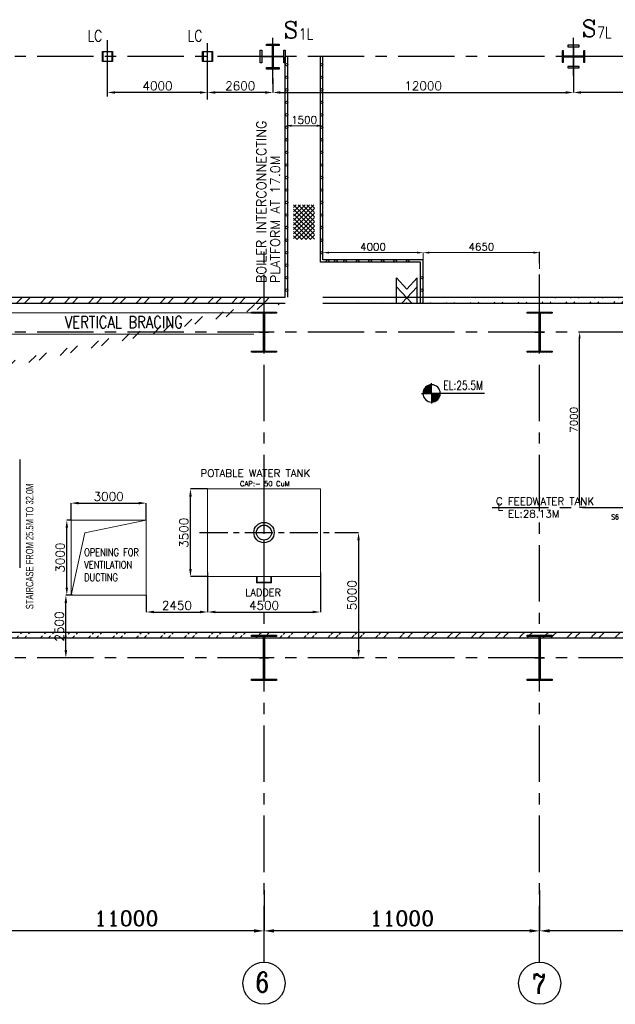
# Model space of a CAD drawing. Header units: inches. Extents: x 0 to 1544102, y -303681 to 23144100.
# Tile 38 of 256: x 73846 to 97615, y -206411 to -167109. Entities that reach past the tile are written whole.
import ezdxf

# ---------------------------------------------------------------- set-up
doc = ezdxf.new("R2010")
doc.units = ezdxf.units.IN
doc.header["$LTSCALE"] = 1800
doc.header["$MEASUREMENT"] = 0
doc.linetypes.add('CENTER', pattern=[2, 1.25, -0.25, 0.25, -0.25])
doc.linetypes.add('HIDDEN', pattern=[0.375, 0.25, -0.125])
doc.layers.get('0').update_dxf_attribs({"color": 253, "lineweight": 9})
for name, color, linetype in [('1', 7, 'Continuous'), ('1_01_STEEL_TIER1', 7, 'Continuous'), ('BRACING', 1, 'HIDDEN'), ('CEN', 2, 'CENTER'), ('COL', 1, 'Continuous'), ('DIM', 4, 'Continuous'), ('GRID', 251, 'CENTER'), ('STEEL', 231, 'Continuous'), ('TEXT', 3, 'Continuous'), ('WALL', 6, 'Continuous')]:
    doc.layers.add(name, color=color, linetype=linetype)
doc.styles.add('C4', font='COMPLEX', dxfattribs={"width": 0.75, "height": 625})
doc.styles.add('COMPLEX', font='complex')
doc.styles.add('HTX11', font='O8111901')
doc.styles.add('ROMANC', font='ROMANC.SHX')
doc.styles.add('ROMANS', font='romans.shx')
doc.styles.add('S3', font='simplex.shx', dxfattribs={"width": 0.75, "height": 320})
doc.styles.add('SIMPLEX', font='SIMPLEX.SHX')
doc.styles.get("Standard").update_dxf_attribs({"font": 'arial.ttf'})
doc.linetypes.add('FENCELINE1', pattern='A,0.25,-0.1,[133,ltypeshp.shx,S=0.1,R=0,X=-0.1,Y=0],-0.1,1', length=1.45)
doc.dimstyles.new('K2', dxfattribs={"dimtxt": 600, "dimasz": 400, "dimexe": 200, "dimexo": 200, "dimgap": 200, "dimtad": 1, "dimdec": 0, "dimzin": 0, "dimdsep": 46, "dimtxsty": 'ROMANC', "dimcen": 0.09, "dimclrd": 256, "dimclrt": 4, "dimadec": 0, "dimazin": 0, "dimtfac": 1, "dimtdec": 0, "dimtofl": 0, "dimtmove": 1, "dimatfit": 3, "dimfxl": 0.18, "dimtolj": 1, "dimtzin": 0, "dimarcsym": 0})
doc.dimstyles.new('STANDARD1', dxfattribs={"dimtxt": 300, "dimasz": 250, "dimexe": 0, "dimexo": 0, "dimgap": 80, "dimtad": 1, "dimdec": 0, "dimzin": 0, "dimdsep": 46, "dimtxsty": 'ROMANS', "dimcen": 0, "dimclrd": 4, "dimclre": 4, "dimclrt": 7, "dimadec": 0, "dimazin": 0, "dimtfac": 0.09, "dimtdec": 0, "dimtix": 1, "dimtofl": 0, "dimtmove": 0, "dimatfit": 3, "dimfxl": 1, "dimtolj": 1, "dimtzin": 0, "dimarcsym": 0})
doc.dimstyles.new('USER175', dxfattribs={"dimscale": 175, "dimtxt": 2, "dimasz": 1.75, "dimexe": 0, "dimexo": 0, "dimgap": 0.5, "dimtad": 1, "dimdec": 0, "dimzin": 0, "dimdsep": 46, "dimtxsty": 'ROMANS', "dimcen": 0, "dimclrd": 4, "dimclre": 4, "dimclrt": 4, "dimadec": 0, "dimazin": 0, "dimtfac": 0.09, "dimtdec": 0, "dimtix": 1, "dimtofl": 0, "dimtmove": 0, "dimatfit": 3, "dimfxl": 1, "dimtolj": 1, "dimtzin": 0, "dimarcsym": 0})
pattern_1 = [(45, (-320647.8, -240592.44), (-477.2971, 477.2971), []), (45, (-320329.6, -240592.44), (-477.2971, 477.2971), [])]

# ---------------------------------------------------------------- blocks, each defined once
blk = doc.blocks.new('*D283')
at = {"layer": 'DIM', "color": 0, "lineweight": -2, "transparency": 16777216}
for p, q in [((94596, -201856), (94596, -203481)), ((105596, -203000), (105596, -203481))]:
    blk.add_line(p, q, dxfattribs=at)
at = {"layer": 'DIM', "lineweight": -2, "transparency": 16777216}
blk.add_line((105196, -203481), (94996, -203481), dxfattribs=at)
at = {"layer": 'DIM', "transparency": 16777216}
for points in [[(94996, -203415), (94996, -203548), (94596, -203481)], [(105196, -203415), (105196, -203548), (105596, -203481)]]:
    blk.add_solid(points, dxfattribs=at)
at = {"layer": 'DIM', "color": 4, "transparency": 16777216, "insert": (100096, -202981), "char_height": 600, "attachment_point": 5, "style": 'ROMANC'}
blk.add_mtext('\\A1;11000', dxfattribs=at)
blk = doc.blocks.new('*D284')
at = {"layer": 'DIM', "color": 0, "lineweight": -2, "transparency": 16777216}
for p, q in [((83596, -201856), (83596, -203481)), ((94596, -203000), (94596, -203481))]:
    blk.add_line(p, q, dxfattribs=at)
at = {"layer": 'DIM', "lineweight": -2, "transparency": 16777216}
blk.add_line((94196, -203481), (83996, -203481), dxfattribs=at)
at = {"layer": 'DIM', "transparency": 16777216}
for points in [[(83996, -203415), (83996, -203548), (83596, -203481)], [(94196, -203415), (94196, -203548), (94596, -203481)]]:
    blk.add_solid(points, dxfattribs=at)
at = {"layer": 'DIM', "color": 4, "transparency": 16777216, "insert": (89096, -202981), "char_height": 600, "attachment_point": 5, "style": 'ROMANC'}
blk.add_mtext('\\A1;11000', dxfattribs=at)
blk = doc.blocks.new('*D288')
at = {"layer": 'DIM', "color": 0, "lineweight": -2, "transparency": 16777216}
for p, q in [((72596, -201856), (72596, -203481)), ((83596, -203000), (83596, -203481))]:
    blk.add_line(p, q, dxfattribs=at)
at = {"layer": 'DIM', "lineweight": -2, "transparency": 16777216}
blk.add_line((83196, -203481), (72996, -203481), dxfattribs=at)
at = {"layer": 'DIM', "transparency": 16777216}
for points in [[(72996, -203415), (72996, -203548), (72596, -203481)], [(83196, -203415), (83196, -203548), (83596, -203481)]]:
    blk.add_solid(points, dxfattribs=at)
at = {"layer": 'DIM', "color": 4, "transparency": 16777216, "insert": (78096, -202981), "char_height": 600, "attachment_point": 5, "style": 'ROMANC'}
blk.add_mtext('\\A1;11000', dxfattribs=at)
blk = doc.blocks.new('C-ROW COLUMN')
at = {"layer": 'COL'}
h = blk.add_hatch(dxfattribs=at)
h.set_pattern_fill('ANSI31', color=256, scale=200, style=0)
h.set_pattern_definition([(45, (-1315.907, -6.545), (-17.6776695, 17.6776695), [])])
h.paths.add_polyline_path([(77950, 120865), (76960, 120865), (76960, 120820), (77950, 120820)])
h.paths.add_polyline_path([(77478, 120820), (77433, 120820), (77433, 119310), (77478, 119310)])
h.paths.add_polyline_path([(77950, 119310), (76960, 119310), (76960, 119265), (77950, 119265)])
at = {"layer": 'CEN'}
for p, q in [((77455, 119265), (77455, 120865)), ((77264, 120065), (77647, 120065))]:
    blk.add_line(p, q, dxfattribs=at)
at = {"layer": 'COL'}
for points in [[(76960, 120865), (77950, 120865), (77950, 120820), (76960, 120820)], [(77433, 120820), (77478, 120820), (77478, 119310), (77433, 119310)], [(76960, 119310), (77950, 119310), (77950, 119265), (76960, 119265)]]:
    blk.add_lwpolyline(points, close=True, dxfattribs=at)
blk = doc.blocks.new('B-ROW COLUMN')
at = {"layer": 'COL'}
h = blk.add_hatch(dxfattribs=at)
h.set_pattern_fill('ANSI31', color=256, scale=200, style=0)
h.set_pattern_definition([(45, (155648.048, 63141.767), (-17.67767, 17.67767), [])])
h.paths.add_polyline_path([(171095, 85178), (172085, 85178), (172085, 85128), (171095, 85128)])
h.paths.add_polyline_path([(171574, 86878), (171606, 86878), (171606, 85178), (171574, 85178)])
h.paths.add_polyline_path([(171095, 86928), (172085, 86928), (172085, 86878), (171095, 86878)])
blk.add_line((171590, 85128), (171590, 86928))
at = {"layer": 'CEN'}
for p, q in [((171590, 85128), (171590, 86928)), ((171399, 86028), (171782, 86028))]:
    blk.add_line(p, q, dxfattribs=at)
at = {"layer": 'COL'}
for points in [[(171095, 86928), (172085, 86928), (172085, 86878), (171095, 86878)], [(171574, 86878), (171606, 86878), (171606, 85178), (171574, 85178)], [(171095, 85178), (172085, 85178), (172085, 85128), (171095, 85128)]]:
    blk.add_lwpolyline(points, close=True, dxfattribs=at)
blk = doc.blocks.new('DEAERATOR')
at = {"layer": 'CEN'}
blk.add_line((-23396, 0), (18548, 0), dxfattribs=at)
at = {"layer": 'TEXT'}
for s, style, p in [('C FEEDWATER TANK ', 'COMPLEX', (-23244, 100)), ('L', 'COMPLEX', (-23181, -125)), ('EL:28.13M', 'SIMPLEX', (-22762, -400))]:
    blk.add_text(s, height=300, dxfattribs=dict(at, style=style)).set_placement(p)
at = {"layer": 'TEXT', "style": 'ROMANS', "width": 0.75}
blk.add_text('S6', height=200, dxfattribs=at).set_placement((-18642, -479))
blk = doc.blocks.new('*D522')
at = {"layer": 'DIM', "color": 4, "lineweight": -2, "transparency": 16777216}
for p, q in [((96706, -179581), (96191, -179581)), ((96191, -186331), (96191, -179831)), ((96447, -186581), (96191, -186581))]:
    blk.add_line(p, q, dxfattribs=at)
at = {"layer": 'DIM', "color": 4, "transparency": 16777216}
for points in [[(96149, -179831), (96232, -179831), (96191, -179581)], [(96149, -186331), (96232, -186331), (96191, -186581)]]:
    blk.add_solid(points, dxfattribs=at)
at = {"layer": 'DIM', "color": 7, "transparency": 16777216, "insert": (95961, -183081), "char_height": 300, "attachment_point": 5, "rotation": 90, "style": 'ROMANS'}
blk.add_mtext('\\A1;7000', dxfattribs=at)
blk = doc.blocks.new('*X15')
at = {"color": 0}
for p, q in [((36102, 29300), (36330, 29300)), ((36115, 29325), (36330, 29325)), ((36132, 29350), (36330, 29350)), ((36154, 29375), (36330, 29375)), ((36183, 29400), (36330, 29400)), ((36226, 29425), (36330, 29425)), ((36080, 29200), (36330, 29200)), ((36081, 29225), (36330, 29225)), ((36085, 29250), (36330, 29250)), ((36092, 29275), (36330, 29275))]:
    blk.add_line(p, q, dxfattribs=at)
blk = doc.blocks.new('LL')
for p, q in [((-711, 0), (-711, 423)), ((-1136, 0), (-711, 0)), ((1493, 0), (-711, 0)), ((-711, 0), (-711, -418))]:
    blk.add_line(p, q)
for start, end in [(90, 180), (180, 270), (0, 90), (270, 0)]:
    blk.add_arc((-711, 0), 360, start, end)
at = {"xscale": 1.439999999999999, "yscale": 1.439999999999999, "zscale": 1.439999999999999}
blk.add_blockref('*X15', (-53026, -42044), dxfattribs=at)
at = {"xscale": 1.439999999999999, "yscale": 1.439999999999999, "zscale": 1.439999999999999, "rotation": 180}
blk.add_blockref('*X15', (51604, 42044), dxfattribs=at)
at = {"flags": 4}
blk.add_attdef('LEVEL', (-222, 154), '', height=432, dxfattribs=at)
blk = doc.blocks.new('*D27')
at = {"layer": 'DIM', "color": 4, "lineweight": -2, "transparency": 16777216}
for p, q in [((-1100, 6979), (-1100, 7079)), ((150, 7079), (-850, 7079)), ((400, 6979), (400, 7079))]:
    blk.add_line(p, q, dxfattribs=at)
at = {"layer": 'DIM', "color": 4, "transparency": 16777216}
for points in [[(-850, 7121), (-850, 7037), (-1100, 7079)], [(150, 7121), (150, 7037), (400, 7079)]]:
    blk.add_solid(points, dxfattribs=at)
at = {"layer": 'DIM', "color": 4, "transparency": 16777216, "insert": (-350, 7309), "char_height": 300, "attachment_point": 5, "style": 'ROMANS'}
blk.add_mtext('\\A1;1500', dxfattribs=at)
blk = doc.blocks.new('*D28')
at = {"layer": 'DIM', "color": 4, "lineweight": -2, "transparency": 16777216}
for p, q in [((400, 1828), (400, 2014)), ((650, 2014), (4150, 2014)), ((4400, 1730), (4400, 2014))]:
    blk.add_line(p, q, dxfattribs=at)
at = {"layer": 'DIM', "color": 4, "transparency": 16777216}
for points in [[(650, 2056), (650, 1973), (400, 2014)], [(4150, 2056), (4150, 1973), (4400, 2014)]]:
    blk.add_solid(points, dxfattribs=at)
at = {"layer": 'DIM', "color": 4, "transparency": 16777216, "insert": (2400, 2244), "char_height": 300, "attachment_point": 5, "style": 'ROMANS'}
blk.add_mtext('\\A1;4000', dxfattribs=at)
blk = doc.blocks.new('*D26')
at = {"layer": 'DIM', "color": 4, "lineweight": -2, "transparency": 16777216}
for p, q in [((4400, 1330), (4400, 2014)), ((4650, 2014), (8800, 2014)), ((9050, 1365), (9050, 2014))]:
    blk.add_line(p, q, dxfattribs=at)
at = {"layer": 'DIM', "color": 4, "transparency": 16777216}
for points in [[(4650, 2056), (4650, 1973), (4400, 2014)], [(8800, 2056), (8800, 1973), (9050, 2014)]]:
    blk.add_solid(points, dxfattribs=at)
at = {"layer": 'DIM', "color": 4, "transparency": 16777216, "insert": (6725, 2244), "char_height": 300, "attachment_point": 5, "style": 'ROMANS'}
blk.add_mtext('\\A1;4650', dxfattribs=at)
blk = doc.blocks.new('*D353')
at = {"layer": 'DIM', "color": 4, "lineweight": -2, "transparency": 16777216}
blk.add_line((83640, -170014), (81652, -170014), dxfattribs=at)
at = {"layer": 'DIM', "color": 4, "transparency": 16777216}
for points in [[(81652, -169963), (81652, -170065), (81346, -170014)], [(83640, -169963), (83640, -170065), (83946, -170014)]]:
    blk.add_solid(points, dxfattribs=at)
at = {"layer": 'DIM', "color": 4, "transparency": 16777216, "insert": (82646, -169752), "char_height": 350, "attachment_point": 5, "style": 'ROMANS'}
blk.add_mtext('\\A1;2600', dxfattribs=at)
blk = doc.blocks.new('*D354')
at = {"layer": 'DIM', "color": 4, "lineweight": -2, "transparency": 16777216}
blk.add_line((81040, -170014), (77652, -170014), dxfattribs=at)
at = {"layer": 'DIM', "color": 4, "transparency": 16777216}
for points in [[(77652, -169963), (77652, -170065), (77346, -170014)], [(81040, -169963), (81040, -170065), (81346, -170014)]]:
    blk.add_solid(points, dxfattribs=at)
at = {"layer": 'DIM', "color": 4, "transparency": 16777216, "insert": (79346, -169752), "char_height": 350, "attachment_point": 5, "style": 'ROMANS'}
blk.add_mtext('\\A1;4000', dxfattribs=at)
blk = doc.blocks.new('*D356')
at = {"layer": 'DIM', "color": 4, "lineweight": -2, "transparency": 16777216}
for p, q in [((95946, -168496), (95946, -170014)), ((105746, -169264), (105746, -170014)), ((105440, -170014), (96252, -170014))]:
    blk.add_line(p, q, dxfattribs=at)
at = {"layer": 'DIM', "color": 4, "transparency": 16777216}
for points in [[(96252, -169963), (96252, -170065), (95946, -170014)], [(105440, -169963), (105440, -170065), (105746, -170014)]]:
    blk.add_solid(points, dxfattribs=at)
at = {"layer": 'DIM', "color": 4, "transparency": 16777216, "insert": (100846, -169752), "char_height": 350, "attachment_point": 5, "style": 'ROMANS'}
blk.add_mtext('\\A1;9800', dxfattribs=at)
blk = doc.blocks.new('*D357')
at = {"layer": 'DIM', "color": 4, "lineweight": -2, "transparency": 16777216}
for p, q in [((95946, -168496), (95946, -170014)), ((83946, -169437), (83946, -170014)), ((84252, -170014), (95640, -170014))]:
    blk.add_line(p, q, dxfattribs=at)
at = {"layer": 'DIM', "color": 4, "transparency": 16777216}
for points in [[(84252, -169963), (84252, -170065), (83946, -170014)], [(95640, -169963), (95640, -170065), (95946, -170014)]]:
    blk.add_solid(points, dxfattribs=at)
at = {"layer": 'DIM', "color": 4, "transparency": 16777216, "insert": (89946, -169752), "char_height": 350, "attachment_point": 5, "style": 'ROMANS'}
blk.add_mtext('\\A1;12000', dxfattribs=at)
blk = doc.blocks.new('*D534')
at = {"color": 4, "lineweight": -2, "transparency": 16777216}
for p, q in [((87202, -187581), (87369, -187581)), ((87369, -187888), (87369, -192275)), ((87111, -192581), (87369, -192581))]:
    blk.add_line(p, q, dxfattribs=at)
at = {"color": 4, "transparency": 16777216}
for points in [[(87318, -187888), (87420, -187888), (87369, -187581)], [(87318, -192275), (87420, -192275), (87369, -192581)]]:
    blk.add_solid(points, dxfattribs=at)
at = {"color": 4, "transparency": 16777216, "insert": (87106, -190081), "char_height": 350, "attachment_point": 5, "rotation": 90, "style": 'ROMANS'}
blk.add_mtext('\\A1;5000', dxfattribs=at)
blk = doc.blocks.new('*D535')
at = {"color": 4, "lineweight": -2, "transparency": 16777216}
for p, q in [((81346, -185841), (80661, -185841)), ((80661, -189035), (80661, -186148)), ((81346, -189341), (80661, -189341))]:
    blk.add_line(p, q, dxfattribs=at)
at = {"color": 4, "transparency": 16777216}
for points in [[(80609, -186148), (80712, -186148), (80661, -185841)], [(80609, -189035), (80712, -189035), (80661, -189341)]]:
    blk.add_solid(points, dxfattribs=at)
at = {"color": 4, "transparency": 16777216, "insert": (80398, -187591), "char_height": 350, "attachment_point": 5, "rotation": 90, "style": 'ROMANS'}
blk.add_mtext('\\A1;3500', dxfattribs=at)
blk = doc.blocks.new('*D536')
at = {"color": 4, "lineweight": -2, "transparency": 16777216}
for p, q in [((81346, -189177), (81346, -190752)), ((85846, -189177), (85846, -190752)), ((81652, -190752), (85540, -190752))]:
    blk.add_line(p, q, dxfattribs=at)
at = {"color": 4, "transparency": 16777216}
for points in [[(81652, -190701), (81652, -190803), (81346, -190752)], [(85540, -190701), (85540, -190803), (85846, -190752)]]:
    blk.add_solid(points, dxfattribs=at)
at = {"color": 4, "transparency": 16777216, "insert": (83596, -190489), "char_height": 350, "attachment_point": 5, "style": 'ROMANS'}
blk.add_mtext('\\A1;4500', dxfattribs=at)
blk = doc.blocks.new('*D541')
at = {"color": 4, "lineweight": -2, "transparency": 16777216}
for p, q in [((75896, -187081), (75896, -186405)), ((76202, -186405), (78590, -186405)), ((78896, -187081), (78896, -186405))]:
    blk.add_line(p, q, dxfattribs=at)
at = {"color": 4, "transparency": 16777216}
for points in [[(76202, -186354), (76202, -186456), (75896, -186405)], [(78590, -186354), (78590, -186456), (78896, -186405)]]:
    blk.add_solid(points, dxfattribs=at)
at = {"color": 4, "transparency": 16777216, "insert": (77396, -186143), "char_height": 350, "attachment_point": 5, "style": 'ROMANS'}
blk.add_mtext('\\A1;3000', dxfattribs=at)
blk = doc.blocks.new('*D542')
at = {"color": 4, "lineweight": -2, "transparency": 16777216}
for p, q in [((75896, -187081), (75726, -187081)), ((75726, -189775), (75726, -187387)), ((75896, -190081), (75726, -190081))]:
    blk.add_line(p, q, dxfattribs=at)
at = {"color": 4, "transparency": 16777216}
for points in [[(75675, -187387), (75777, -187387), (75726, -187081)], [(75675, -189775), (75777, -189775), (75726, -190081)]]:
    blk.add_solid(points, dxfattribs=at)
at = {"color": 4, "transparency": 16777216, "insert": (75464, -188581), "char_height": 350, "attachment_point": 5, "rotation": 90, "style": 'ROMANS'}
blk.add_mtext('\\A1;3000', dxfattribs=at)
blk = doc.blocks.new('*D543')
at = {"color": 4, "lineweight": -2, "transparency": 16777216}
for p, q in [((75968, -190081), (75689, -190081)), ((75689, -192275), (75689, -190387)), ((75968, -192581), (75689, -192581))]:
    blk.add_line(p, q, dxfattribs=at)
at = {"color": 4, "transparency": 16777216}
for points in [[(75638, -190387), (75740, -190387), (75689, -190081)], [(75638, -192275), (75740, -192275), (75689, -192581)]]:
    blk.add_solid(points, dxfattribs=at)
at = {"color": 4, "transparency": 16777216, "insert": (75427, -191331), "char_height": 350, "attachment_point": 5, "rotation": 90, "style": 'ROMANS'}
blk.add_mtext('\\A1;2500', dxfattribs=at)
blk = doc.blocks.new('*D394')
at = {"color": 4, "lineweight": -2, "transparency": 16777216}
for p, q in [((78896, -190081), (78896, -190752)), ((81346, -190090), (81346, -190752)), ((79202, -190752), (81040, -190752))]:
    blk.add_line(p, q, dxfattribs=at)
at = {"color": 4, "transparency": 16777216}
for points in [[(79202, -190701), (79202, -190803), (78896, -190752)], [(81040, -190701), (81040, -190803), (81346, -190752)]]:
    blk.add_solid(points, dxfattribs=at)
at = {"color": 4, "transparency": 16777216, "insert": (80121, -190489), "char_height": 350, "attachment_point": 5, "style": 'ROMANS'}
blk.add_mtext('\\A1;2450', dxfattribs=at)
blk = doc.blocks.new('BOILER INTERCONNECTING PLATFORM')
at = {"layer": 'STEEL'}
h = blk.add_hatch(dxfattribs=at)
h.set_pattern_fill('ANSI37', color=256, scale=1000, style=0)
h.set_pattern_definition([(45, (-56593.15, -116391.05), (-88.38835, 88.38835), []), (135, (-56593.15, -116391.05), (-88.38835, -88.38835), [])])
h.paths.add_polyline_path([(-767.8, 3921.9), (67.8, 3921.9), (67.8, 2538.1), (-767.8, 2538.1)])
for p, q in [((-1100, 230), (-1100, 9840)), ((-1000, 230), (-1000, 9840)), ((300, 1630), (300, 9840)), ((400, 1730), (400, 9840)), ((4300, 1630), (300, 1630)), ((4400, 1730), (400, 1730)), ((4300, 0), (4300, 1630)), ((4400, 0), (4400, 1730)), ((3340, 117.5), (3340, 1002.5)), ((3340, 1002.5), (3750, 555.6)), ((4160, 1002.5), (3750, 555.6)), ((4160, 117.5), (4160, 1002.5)), ((3340, 2.5), (3340, 655.2)), ((3340, 655.2), (3955, 2.5)), ((4160, 655.2), (3545, 2.5)), ((4160, 2.5), (4160, 655.2))]:
    blk.add_line(p, q, dxfattribs=at)
for centre in [(-1049.8, 9514.3), (350.2, 9514.3), (350.2, 9514.3), (-1049.8, 9014.3), (350.2, 9014.3), (-1050, 8514.3), (350, 8514.3), (-1050, 8014.3), (350, 8014.3), (-1050, 7514.3), (350, 7514.3), (-1050, 7014.3), (350, 7014.3), (-1050, 6514.3), (350, 6514.3), (-1050, 6014.3), (350, 6014.3), (-1050, 5514.3), (350, 5514.3), (-1050, 5014.3), (350, 5014.3), (-1050, 4514.3), (350, 4514.3), (-1050, 4014.3), (350, 4014.3), (-1050, 3514.3), (350, 3514.3), (-1050, 3014.3), (350, 3014.3), (-1050, 2514.3), (350, 2514.3), (350, 2514.3), (-1050, 2014.3), (350, 2014.3), (585.7, 1680), (916.1, 1680), (1285.7, 1680), (1785.7, 1680), (2285.7, 1680), (2785.7, 1680), (3285.7, 1680), (3785.7, 1680), (-1050, 1514.3), (-1050, 1014.3), (4350, 1014.3), (-1050, 514.3), (4350, 514.3)]:
    blk.add_circle(centre, 50, dxfattribs=at)
at = {"layer": 'TEXT', "color": 3, "char_height": 375, "attachment_point": 4, "rotation": 90, "style": 'ROMANS'}
for s, insert in [('BOILER INTERCONNECTING', (-2057.4, 793)), ('PLATFORM AT 17.0M', (-1499.6, 793))]:
    blk.add_mtext(s, dxfattribs=dict(at, insert=insert))
at = {"layer": 'DIM'}
for base, p1, p2, picture, middle in [((-1100, 7079.1), (400, 6979.1), (-1100, 6979.1), '*D27', (-350, 7309.1)), ((4400, 2014.3), (400, 1828.4), (4400, 1730), '*D28', (2400, 2244.3)), ((9050, 2014.3), (4400, 1330), (9050, 1365), '*D26', (6725, 2244.3))]:
    dim = blk.add_linear_dim(base=base, p1=p1, p2=p2, dimstyle='STANDARD1', dxfattribs=at)
    dim.commit()
    dim.dimension.update_dxf_attribs({"geometry": picture, "text_midpoint": middle})

msp = doc.modelspace()

# ---------------------------------------------------------------- hatches: boundary and pattern name
h = msp.add_hatch()
h.set_pattern_fill('ANSI32', color=256, scale=1800, style=0)
h.set_pattern_definition(pattern_1)
edge = h.paths.add_edge_path()
edge.add_line((26855.97, -191781.1), (26855.97, -178191.1))
edge.add_line((26855.97, -178191.1), (84445.97, -178191.1))
edge.add_line((27085.97, -191551.1), (27085.97, -178421.1))
edge.add_line((27085.97, -178421.1), (84445.97, -178421.1))
h = msp.add_hatch()
h.set_pattern_fill('ANSI32', color=256, scale=1800, style=0)
h.set_pattern_definition([(45, (-320647.8, -239592.44), (-477.2971, 477.2971), []), (45, (-320329.6, -239592.44), (-477.2971, 477.2971), [])])
edge = h.paths.add_edge_path()
edge.add_line((85945.97, -178191.1), (131645.97, -178191.1))
edge.add_line((85945.97, -178421.1), (131645.97, -178421.1))
edge.add_line((132755.97, -178191.1), (162695.97, -178191.1))
edge.add_line((132755.97, -178421.1), (162695.97, -178421.1))
h = msp.add_hatch()
h.set_pattern_fill('ANSI32', color=256, scale=1800, style=0)
h.set_pattern_definition(pattern_1)
edge = h.paths.add_edge_path()
edge.add_line((33279.99, -191551.1), (156717.49, -191551.1))
edge.add_line((33495.97, -191781.1), (156245.97, -191781.1))

# ---------------------------------------------------------------- linework, layer by layer
at = {"color": 1}
for p, q in [((85845.97, -185841.42), (81345.97, -185841.42)), ((81345.97, -185841.42), (81345.97, -189341.42)), ((85845.97, -185841.42), (85845.97, -189341.42)), ((85845.97, -189341.42), (81345.97, -189341.42))]:
    msp.add_line(p, q, dxfattribs=at)
for p, q in [((76451.76, -187595.58), (78895.76, -187081.1)), ((75895.76, -190081.1), (76451.76, -187595.58)), ((83295.97, -189341.42), (83295.97, -189591.42)), ((83320.97, -189341.42), (83320.97, -189566.42)), ((83870.97, -189341.42), (83870.97, -189566.42)), ((83895.97, -189341.42), (83895.97, -189591.42)), ((83295.97, -189591.42), (83895.97, -189591.42)), ((83320.97, -189566.42), (83870.97, -189566.42))]:
    msp.add_line(p, q)
msp.add_lwpolyline([(75895.76, -187081.1), (78895.76, -187081.1), (78895.76, -190081.1), (75895.76, -190081.1)], close=True)
at = {"layer": '1'}
for centre, radius in [((83595.97, -187581.42), 406), ((83595.97, -187581.42), 300), ((83595.97, -205571.03), 840.34), ((83595.97, -205571.03), 840.34), ((94595.97, -205571.03), 840.34), ((94595.97, -205571.03), 840.34)]:
    msp.add_circle(centre, radius, dxfattribs=at)
at = {"layer": '1_01_STEEL_TIER1', "color": 1}
for p, q in [((77145.96, -168381.09), (77545.96, -168381.09)), ((77145.96, -168781.1), (77145.96, -168381.09)), ((77529.96, -168397.1), (77161.96, -168397.1)), ((77161.96, -168397.1), (77161.96, -168765.09)), ((77529.96, -168765.09), (77529.96, -168397.1)), ((77545.96, -168381.09), (77545.96, -168781.1)), ((81145.96, -168381.09), (81545.96, -168381.09)), ((81145.96, -168781.1), (81145.96, -168381.09)), ((81529.96, -168397.1), (81161.96, -168397.1)), ((81161.96, -168397.1), (81161.96, -168765.09)), ((81529.96, -168765.09), (81529.96, -168397.1)), ((81545.96, -168381.09), (81545.96, -168781.1)), ((77545.96, -168781.1), (77145.96, -168781.1)), ((77161.96, -168765.09), (77529.96, -168765.09)), ((81545.96, -168781.1), (81145.96, -168781.1)), ((81161.96, -168765.09), (81529.96, -168765.09))]:
    msp.add_line(p, q, dxfattribs=at)
msp.add_lwpolyline([(83445.97, -168831.46), (83445.97, -168331.46), (83508.97, -168331.46), (83508.97, -168565.46), (83929.97, -168565.46), (83929.97, -168144.46), (83695.97, -168144.46), (83695.97, -168081.46), (84195.97, -168081.46), (84195.97, -168144.46), (83961.97, -168144.46), (83961.97, -168565.46), (84382.97, -168565.46), (84382.97, -168331.46), (84445.97, -168331.46), (84445.97, -168831.46), (84382.97, -168831.46), (84382.97, -168597.46), (83961.97, -168597.46), (83961.97, -169018.46), (84195.97, -169018.46), (84195.97, -169081.46), (83695.97, -169081.46), (83695.97, -169018.46), (83929.97, -169018.46), (83929.97, -168597.46), (83508.97, -168597.46), (83508.97, -168831.46), (83445.97, -168831.46)], dxfattribs=at)
msp.add_lwpolyline([(96170.97, -168975.11), (95958.47, -168975.11), (95958.47, -168593.61), (96339.97, -168593.61), (96339.97, -168806.11), (96395.97, -168806.11), (96395.97, -168356.11), (96339.97, -168356.11), (96339.97, -168568.61), (95958.47, -168568.61), (95958.47, -168187.11), (96170.97, -168187.11), (96170.97, -168131.11), (95720.97, -168131.11), (95720.97, -168187.11), (95933.47, -168187.11), (95933.47, -168568.61), (95551.97, -168568.61), (95551.97, -168356.11), (95495.97, -168356.11), (95495.97, -168806.11), (95551.97, -168806.11), (95551.97, -168593.61), (95933.47, -168593.61), (95933.47, -168975.11), (95720.97, -168975.11), (95720.97, -169031.11), (96170.97, -169031.11)], close=True, dxfattribs=at)
at = {"layer": 'BRACING', "const_width": 40}
for points in [[(72995.97, -178803.6), (83195.97, -178803.6)], [(72995.97, -179658.6), (83195.97, -179658.6)]]:
    msp.add_lwpolyline(points, dxfattribs=at)
at = {"layer": 'CEN'}
for p, q in [((77345.97, -170172.76), (77345.97, -167831.1)), ((81345.97, -170295.87), (81345.97, -167831.1)), ((83945.97, -169669.27), (83945.97, -167831.1)), ((95945.97, -169331.1), (95945.97, -167831.1))]:
    msp.add_line(p, q, dxfattribs=at)
at = {"layer": 'CEN', "ltscale": 0.5}
for p, q in [((83595.97, -189433.92), (83595.97, -185728.92)), ((81024.68, -187581.42), (87201.84, -187581.42))]:
    msp.add_line(p, q, dxfattribs=at)
at = {"layer": 'GRID'}
for p, q in [((278395.97, -168581.1), (19295.97, -168581.1)), ((83595.97, -204730.69), (83595.97, -176081.1)), ((94595.97, -204730.69), (94595.97, -176081.1)), ((278395.97, -179581.1), (19295.97, -179581.1)), ((278395.97, -192581.1), (19295.97, -192581.1))]:
    msp.add_line(p, q, dxfattribs=at)
at = {"layer": 'STEEL', "linetype": 'FENCELINE1', "ltscale": 0.25}
msp.add_line((73845.76, -184668.25), (73845.76, -188993.22), dxfattribs=at)
at = {"layer": 'WALL'}
for p, q in [((26855.97, -178191.1), (84445.97, -178191.1)), ((27085.97, -178421.1), (84445.97, -178421.1)), ((85945.97, -178191.1), (131645.97, -178191.1)), ((85945.97, -178421.1), (131645.97, -178421.1)), ((33279.99, -191551.1), (156717.49, -191551.1)), ((33495.97, -191781.1), (156245.97, -191781.1))]:
    msp.add_line(p, q, dxfattribs=at)

# ---------------------------------------------------------------- block references
for name, p in [('BOILER INTERCONNECTING PLATFORM', (85545.97, -178421.1)), ('C-ROW COLUMN', (6140.53, -299646.24)), ('C-ROW COLUMN', (17140.53, -299646.24)), ('DEAERATOR', (116095.97, -186581.1)), ('B-ROW COLUMN', (-87994.26, -278608.72)), ('B-ROW COLUMN', (-76994.26, -278608.72))]:
    msp.add_blockref(name, p)
at = {"layer": 'TEXT'}
ref = msp.add_blockref('LL', (90967.44, -182026.49), dxfattribs=dict(at, xscale=0.96, yscale=0.96, zscale=0.96))
ref.add_attrib('LEVEL', 'EL:25.5M', (90754.58, -181878.48), dxfattribs={"layer": '0', "height": 350, "style": 'ROMANS', "width": 0.75, "flags": 4})

# ---------------------------------------------------------------- texts
at = {"layer": 'TEXT', "style": 'C4', "text_generation_flag": 6}
for p in [(84375.47, -167852.05), (96277.15, -167796.03)]:
    msp.add_text('S', height=675, rotation=180, dxfattribs=at).set_placement(p)
at = {"layer": 'TEXT', "width": 0.8}
for s, height, style, p in [('7L', 450, 'S3', (96889.17, -167848.58)), ('LC', 450, 'S3', (76553.17, -167976.26)), ('LC', 450, 'S3', (80553.17, -167976.26)), ('1L', 450, 'S3', (84987.49, -167904.6)), ('6', 800, 'ROMANC', (83258.2, -205930.2)), ('7', 800, 'ROMANC', (94291.67, -205997.04))]:
    msp.add_text(s, height=height, dxfattribs=dict(at, style=style)).set_placement(p)
at = {"layer": 'TEXT', "style": 'ROMANS'}
for s, height, p in [('POTABLE WATER TANK', 300, (81060.31, -185363.12)), ('CAP:- 50 CuM', 200, (82635.47, -185731.41)), ('LADDER', 285, (82844.21, -190114.62))]:
    msp.add_text(s, height=height, dxfattribs=at).set_placement(p)
at = {"layer": 'TEXT', "linetype": 'Continuous', "style": 'HTX11', "width": 0.75}
msp.add_text('STAIRCASE FROM 25.5M TO 32.0M', height=300, rotation=90, dxfattribs=at).set_placement((74391.99, -190639.8))
at = {"layer": 'TEXT', "attachment_point": 1, "style": 'ROMANS'}
for s, insert, char_height, width in [('{\\W0.8;VERTICAL BRACING}', (75648.94, -178941.1), 480, 6467.9149), ('{\\W0.8;OPENING FOR VENTILATION DUCTING}', (76418.87, -188219.39), 300, 2515.419)]:
    msp.add_mtext(s, dxfattribs=dict(at, insert=insert, char_height=char_height, width=width))

# ---------------------------------------------------------------- dimensions: what is measured, and where the dimension line sits
for base, p1, p2, picture, middle in [((80660.53, -185841.42), (81345.97, -189341.42), (81345.97, -185841.42), '*D535', (80398.03, -187591.42)), ((75726.24, -187081.1), (75895.76, -190081.1), (75895.76, -187081.1), '*D542', (75463.74, -188581.1)), ((87368.82, -192581.1), (87201.84, -187581.42), (87110.77, -192581.1), '*D534', (87106.32, -190081.26)), ((75689.24, -190081.1), (75968.33, -192581.1), (75968.33, -190081.1), '*D543', (75426.74, -191331.1))]:
    dim = msp.add_linear_dim(base=base, p1=p1, p2=p2, angle=90, dimstyle='USER175')
    dim.commit()
    dim.dimension.update_dxf_attribs({"geometry": picture, "text_midpoint": middle})
for base, p1, p2, picture, middle in [((78895.76, -186405.44), (75895.76, -187081.1), (78895.76, -187081.1), '*D541', (77395.76, -186142.94)), ((85845.97, -190751.71), (81345.97, -189176.83), (85845.97, -189176.83), '*D536', (83595.97, -190489.21)), ((81345.97, -190751.71), (78895.76, -190081.1), (81345.97, -190090.48), '*D394', (80120.86, -190489.21))]:
    dim = msp.add_linear_dim(base=base, p1=p1, p2=p2, dimstyle='USER175')
    dim.commit()
    dim.dimension.update_dxf_attribs({"geometry": picture, "text_midpoint": middle})
at = {"layer": 'DIM'}
dim = msp.add_linear_dim(base=(95945.97, -170014.17), p1=(83945.97, -169436.71), p2=(95945.97, -168495.54), dimstyle='USER175', dxfattribs=at)
dim.commit()
dim.dimension.update_dxf_attribs({"geometry": '*D357', "text_midpoint": (89945.97, -169751.67)})
for base, p1, p2, angle, dimstyle, picture, middle in [((95945.97, -170014.17), (105745.97, -169264.16), (95945.97, -168495.54), 180, 'USER175', '*D356', (100845.97, -169751.67)), ((77345.96, -170014.17), (81345.96, -170014.17), (77345.96, -170014.17, -33025), 180, 'USER175', '*D354', (79345.96, -169751.67)), ((81345.96, -170014.17), (83945.97, -170014.17, -33025), (81345.96, -170014.17, -33025), 180, 'USER175', '*D353', (82645.97, -169751.67)), ((96190.56, -179581.1), (96447.06, -186581.1), (96705.71, -179581.1), 90, 'STANDARD1', '*D522', (95960.56, -183081.1))]:
    dim = msp.add_linear_dim(base=base, p1=p1, p2=p2, angle=angle, dimstyle=dimstyle, dxfattribs=at)
    dim.commit()
    dim.dimension.update_dxf_attribs({"geometry": picture, "text_midpoint": middle})
for base, p1, p2, picture, middle in [((72595.97, -203481.39), (83595.97, -202999.71), (72595.97, -201855.82), '*D288', (78095.97, -202981.39)), ((83595.97, -203481.39), (94595.97, -202999.71), (83595.97, -201855.82), '*D284', (89095.97, -202981.39)), ((94595.97, -203481.39), (105595.97, -202999.71), (94595.97, -201855.82), '*D283', (100095.97, -202981.39))]:
    dim = msp.add_linear_dim(base=base, p1=p1, p2=p2, angle=180, dimstyle='K2', override={"dimexe": 0, "dimexo": 0}, dxfattribs=at)
    dim.commit()
    dim.dimension.update_dxf_attribs({"geometry": picture, "text_midpoint": middle})

doc.saveas('drawing.dxf')
